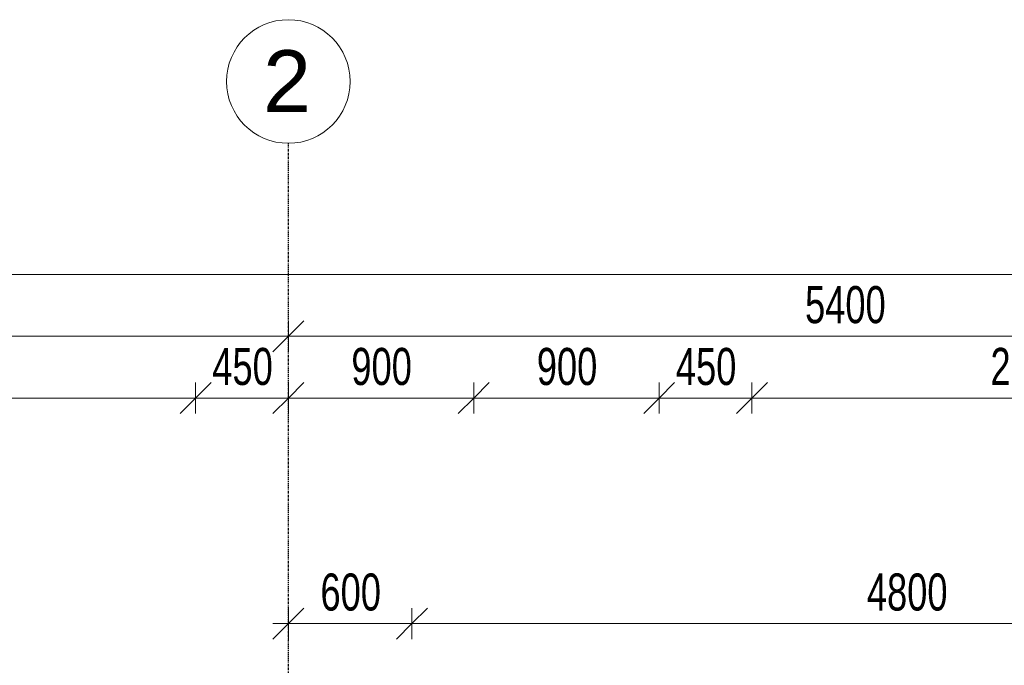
# Model space of a CAD drawing. Header units: millimetres. Extents: x -80560 to 110805, y -11020 to 52719.
# Tile 36 of 145: x 44391 to 49170, y 49585 to 52719. Entities that reach past the tile are written whole.
import ezdxf

# ---------------------------------------------------------------- set-up
doc = ezdxf.new("R2010")
doc.units = ezdxf.units.MM
doc.linetypes.add('CENTER2', pattern=[20, 8, -4, 4, -4])
for name, color, linetype, lineweight in [('A-ANNO-DIMS', 211, 'Continuous', 9), ('A-ANNO-DIMS-100', 211, 'Continuous', 9), ('S-GRID', 1, 'Continuous', 9), ('S-GRID-IDEN', 1, 'Continuous', 9)]:
    doc.layers.add(name, color=color, linetype=linetype, lineweight=lineweight)
doc.styles.add('Arial_4', font='arial.ttf', dxfattribs={"height": 300})
doc.styles.add('Arial_5', font='arial.ttf', dxfattribs={"width": 0.7, "height": 180})
doc.dimstyles.new('n3o_1_8', dxfattribs={"dimscale": 304.8, "dimtxt": 183.646692, "dimasz": 0.492126, "dimexe": 0.246063, "dimexo": 0.0625, "dimgap": 0.032808, "dimtad": 1, "dimdec": 0, "dimdsep": 46, "dimtxsty": 'Arial_5', "dimblk1": 'OBLIQUE', "dimblk2": 'OBLIQUE', "dimsah": 1, "dimcen": 0.09, "dimdle": 0.246063, "dimazin": 0, "dimtfac": 1, "dimtdec": 4, "dimtix": 1, "dimtmove": 0, "dimatfit": 3, "dimfxl": 0.246063, "dimfxlon": 1, "dimtvp": 1, "dimtolj": 1, "dimtzin": 0, "dimarcsym": 2})
doc.dimstyles.new('n3o_1_8_4', dxfattribs={"dimscale": 304.8, "dimtxt": 183.646692, "dimasz": 0.492126, "dimexe": 0.246063, "dimexo": 0.0625, "dimgap": 0.032808, "dimtad": 1, "dimdec": 0, "dimdsep": 46, "dimtxsty": 'Arial_5', "dimblk1": 'OBLIQUE', "dimblk2": 'OBLIQUE', "dimsah": 1, "dimcen": 0.09, "dimdle": 0.246063, "dimazin": 0, "dimtfac": 1, "dimtdec": 4, "dimtix": 1, "dimtmove": 0, "dimatfit": 3, "dimfxl": 0.246063, "dimfxlon": 1, "dimtvp": 1, "dimtolj": 1, "dimtzin": 0, "dimarcsym": 2})

# ---------------------------------------------------------------- blocks, each defined once
blk = doc.blocks.new('Grid - r_3_0mm-316018-DO_03 derde verdieping')
at = {"layer": 'S-GRID-IDEN'}
blk.add_circle((0, 0), 3, dxfattribs=at)
blk = doc.blocks.new('DIMBLOCK34-DO_03 derde verdieping')
at = {"layer": 'A-ANNO-DIMS-100'}
for p, q in [((42544.8, 50882.3), (42619.8, 50957.3)), ((42544.8, 50807.3), (42544.8, 50957.3)), ((45244.8, 50882.3), (45319.8, 50957.3)), ((45244.8, 50807.3), (45244.8, 50957.3)), ((42544.8, 50882.3), (42469.8, 50807.3)), ((42544.8, 50882.3), (45244.8, 50882.3)), ((42544.8, 50882.3), (42544.8, 50807.3)), ((45244.8, 50882.3), (45169.8, 50807.3)), ((45244.8, 50882.3), (45244.8, 50807.3))]:
    blk.add_line(p, q, dxfattribs=at)
at = {"layer": 'A-ANNO-DIMS-100', "color": 0, "insert": (43702.7, 51126), "char_height": 180, "width": 461.094, "attachment_point": 1, "line_spacing_factor": 0.941778, "style": 'Arial_5'}
blk.add_mtext('2700', dxfattribs=at)
blk = doc.blocks.new('_Oblique')
at = {"color": 0, "linetype": 'ByBlock', "lineweight": -2}
blk.add_line((-0.5, -0.5), (0.5, 0.5), dxfattribs=at)
blk = doc.blocks.new('DIMBLOCK35-DO_03 derde verdieping')
at = {"layer": 'A-ANNO-DIMS-100'}
for p, q in [((45244.8, 50882.3), (45319.8, 50957.3)), ((45244.8, 50807.3), (45244.8, 50957.3)), ((45694.8, 50882.3), (45769.8, 50957.3)), ((45694.8, 50957.3), (45694.8, 50807.3)), ((45694.8, 50882.3), (45694.8, 50957.3)), ((45244.8, 50882.3), (45169.8, 50807.3)), ((45244.8, 50882.3), (45694.8, 50882.3)), ((45244.8, 50882.3), (45244.8, 50807.3)), ((45694.8, 50882.3), (45619.8, 50807.3))]:
    blk.add_line(p, q, dxfattribs=at)
at = {"layer": 'A-ANNO-DIMS-100', "color": 0, "insert": (45325.7, 51126), "char_height": 180, "width": 345.821, "attachment_point": 1, "line_spacing_factor": 0.941778, "style": 'Arial_5'}
blk.add_mtext('450', dxfattribs=at)
blk = doc.blocks.new('DIMBLOCK36-DO_03 derde verdieping')
at = {"layer": 'A-ANNO-DIMS-100'}
for p, q in [((45694.8, 50882.3), (45769.8, 50957.3)), ((45694.8, 50957.3), (45694.8, 50807.3)), ((45694.8, 50882.3), (45694.8, 50957.3)), ((46594.8, 50882.3), (46669.8, 50957.3)), ((46594.8, 50807.3), (46594.8, 50957.3)), ((45694.8, 50882.3), (45619.8, 50807.3)), ((45694.8, 50882.3), (46594.8, 50882.3)), ((46594.8, 50882.3), (46519.8, 50807.3)), ((46594.8, 50882.3), (46594.8, 50807.3))]:
    blk.add_line(p, q, dxfattribs=at)
at = {"layer": 'A-ANNO-DIMS-100', "color": 0, "insert": (46000.7, 51126), "char_height": 180, "width": 345.821, "attachment_point": 1, "line_spacing_factor": 0.941778, "style": 'Arial_5'}
blk.add_mtext('900', dxfattribs=at)
blk = doc.blocks.new('DIMBLOCK37-DO_03 derde verdieping')
at = {"layer": 'A-ANNO-DIMS-100'}
for p, q in [((46594.8, 50882.3), (46669.8, 50957.3)), ((46594.8, 50807.3), (46594.8, 50957.3)), ((47494.8, 50882.3), (47569.8, 50957.3)), ((47494.8, 50807.3), (47494.8, 50957.3)), ((46594.8, 50882.3), (46519.8, 50807.3)), ((46594.8, 50882.3), (47494.8, 50882.3)), ((46594.8, 50882.3), (46594.8, 50807.3)), ((47494.8, 50882.3), (47419.8, 50807.3)), ((47494.8, 50882.3), (47494.8, 50807.3))]:
    blk.add_line(p, q, dxfattribs=at)
at = {"layer": 'A-ANNO-DIMS-100', "color": 0, "insert": (46900.7, 51126), "char_height": 180, "width": 345.821, "attachment_point": 1, "line_spacing_factor": 0.941778, "style": 'Arial_5'}
blk.add_mtext('900', dxfattribs=at)
blk = doc.blocks.new('DIMBLOCK38-DO_03 derde verdieping')
at = {"layer": 'A-ANNO-DIMS-100'}
for p, q in [((47494.8, 50882.3), (47569.8, 50957.3)), ((47494.8, 50807.3), (47494.8, 50957.3)), ((47944.8, 50882.3), (48019.8, 50957.3)), ((47944.8, 50807.3), (47944.8, 50957.3)), ((47494.8, 50882.3), (47419.8, 50807.3)), ((47494.8, 50882.3), (47944.8, 50882.3)), ((47494.8, 50882.3), (47494.8, 50807.3)), ((47944.8, 50882.3), (47869.8, 50807.3)), ((47944.8, 50882.3), (47944.8, 50807.3))]:
    blk.add_line(p, q, dxfattribs=at)
at = {"layer": 'A-ANNO-DIMS-100', "color": 0, "insert": (47575.7, 51126), "char_height": 180, "width": 345.821, "attachment_point": 1, "line_spacing_factor": 0.941778, "style": 'Arial_5'}
blk.add_mtext('450', dxfattribs=at)
blk = doc.blocks.new('DIMBLOCK39-DO_03 derde verdieping')
at = {"layer": 'A-ANNO-DIMS-100'}
for p, q in [((47944.8, 50882.3), (48019.8, 50957.3)), ((47944.8, 50807.3), (47944.8, 50957.3)), ((50644.8, 50882.3), (50719.8, 50957.3)), ((50644.8, 50807.3), (50644.8, 50957.3)), ((47944.8, 50882.3), (47869.8, 50807.3)), ((47944.8, 50882.3), (50644.8, 50882.3)), ((47944.8, 50882.3), (47944.8, 50807.3)), ((50644.8, 50882.3), (50569.8, 50807.3)), ((50644.8, 50882.3), (50644.8, 50807.3))]:
    blk.add_line(p, q, dxfattribs=at)
at = {"layer": 'A-ANNO-DIMS-100', "color": 0, "insert": (49102.7, 51126), "char_height": 180, "width": 461.094, "attachment_point": 1, "line_spacing_factor": 0.941778, "style": 'Arial_5'}
blk.add_mtext('2700', dxfattribs=at)
blk = doc.blocks.new('DIMBLOCK179-DO_03 derde verdieping')
at = {"layer": 'A-ANNO-DIMS-100'}
for p, q in [((40294.8, 51182.3), (40369.8, 51257.3)), ((40294.8, 51257.3), (40294.8, 51107.3)), ((40294.8, 51182.3), (40294.8, 51257.3)), ((45694.8, 51182.3), (45769.8, 51257.3)), ((45694.8, 51257.3), (45694.8, 51107.3)), ((45694.8, 51182.3), (45694.8, 51257.3)), ((40294.8, 51182.3), (40219.8, 51107.3)), ((40294.8, 51182.3), (45694.8, 51182.3)), ((45694.8, 51182.3), (45619.8, 51107.3))]:
    blk.add_line(p, q, dxfattribs=at)
at = {"layer": 'A-ANNO-DIMS-100', "color": 0, "insert": (42802.7, 51426), "char_height": 180, "width": 461.094, "attachment_point": 1, "line_spacing_factor": 0.941778, "style": 'Arial_5'}
blk.add_mtext('5400', dxfattribs=at)
blk = doc.blocks.new('DIMBLOCK180-DO_03 derde verdieping')
at = {"layer": 'A-ANNO-DIMS-100'}
for p, q in [((45694.8, 51182.3), (45769.8, 51257.3)), ((45694.8, 51257.3), (45694.8, 51107.3)), ((45694.8, 51182.3), (45694.8, 51257.3)), ((51094.8, 51182.3), (51169.8, 51257.3)), ((51094.8, 51257.3), (51094.8, 51107.3)), ((51094.8, 51182.3), (51094.8, 51257.3)), ((45694.8, 51182.3), (45619.8, 51107.3)), ((45694.8, 51182.3), (51094.8, 51182.3)), ((51094.8, 51182.3), (51019.8, 51107.3))]:
    blk.add_line(p, q, dxfattribs=at)
at = {"layer": 'A-ANNO-DIMS-100', "color": 0, "insert": (48202.7, 51426), "char_height": 180, "width": 461.094, "attachment_point": 1, "line_spacing_factor": 0.941778, "style": 'Arial_5'}
blk.add_mtext('5400', dxfattribs=at)
blk = doc.blocks.new('DIMBLOCK187-DO_03 derde verdieping')
at = {"layer": 'A-ANNO-DIMS-100'}
for p, q in [((35523.8, 51482.3), (35598.8, 51557.3)), ((35523.8, 51407.3), (35523.8, 51557.3)), ((73415.8, 51482.3), (73490.8, 51557.3)), ((73415.8, 51407.3), (73415.8, 51557.3)), ((35448.8, 51482.3), (73490.8, 51482.3)), ((35523.8, 51482.3), (35448.8, 51407.3)), ((35523.8, 51482.3), (35523.8, 51407.3)), ((73415.8, 51482.3), (73340.8, 51407.3)), ((73415.8, 51482.3), (73415.8, 51407.3))]:
    blk.add_line(p, q, dxfattribs=at)
at = {"layer": 'A-ANNO-DIMS-100', "color": 0, "insert": (54229.7, 51726), "char_height": 180, "width": 576.368, "attachment_point": 1, "line_spacing_factor": 0.941778, "style": 'Arial_5'}
blk.add_mtext('37892', dxfattribs=at)
blk = doc.blocks.new('DIMBLOCK621-DO_03 derde verdieping')
at = {"layer": 'A-ANNO-DIMS-100'}
for p, q in [((45694.8, 49787.5), (45769.8, 49862.5)), ((45694.8, 49862.5), (45694.8, 49712.5)), ((45694.8, 49787.5), (45694.8, 49862.5)), ((46294.8, 49787.5), (46369.8, 49862.5)), ((46294.8, 49712.5), (46294.8, 49862.5)), ((45619.8, 49787.5), (46294.8, 49787.5)), ((45694.8, 49787.5), (45619.8, 49712.5)), ((46294.8, 49787.5), (46219.8, 49712.5)), ((46294.8, 49787.5), (46294.8, 49712.5))]:
    blk.add_line(p, q, dxfattribs=at)
at = {"layer": 'A-ANNO-DIMS-100', "color": 0, "insert": (45850.7, 50031.1), "char_height": 180, "width": 345.821, "attachment_point": 1, "line_spacing_factor": 0.941778, "style": 'Arial_5'}
blk.add_mtext('600', dxfattribs=at)
blk = doc.blocks.new('DIMBLOCK622-DO_03 derde verdieping')
at = {"layer": 'A-ANNO-DIMS-100'}
for p, q in [((46294.8, 49787.5), (46369.8, 49862.5)), ((46294.8, 49712.5), (46294.8, 49862.5)), ((51094.8, 49787.5), (51169.8, 49862.5)), ((51094.8, 49862.5), (51094.8, 49712.5)), ((51094.8, 49787.5), (51094.8, 49862.5)), ((46294.8, 49787.5), (46219.8, 49712.5)), ((46294.8, 49787.5), (51094.8, 49787.5)), ((46294.8, 49787.5), (46294.8, 49712.5)), ((51094.8, 49787.5), (51019.8, 49712.5))]:
    blk.add_line(p, q, dxfattribs=at)
at = {"layer": 'A-ANNO-DIMS-100', "color": 0, "insert": (48502.7, 50031.1), "char_height": 180, "width": 461.094, "attachment_point": 1, "line_spacing_factor": 0.941778, "style": 'Arial_5'}
blk.add_mtext('4800', dxfattribs=at)

msp = doc.modelspace()

# ---------------------------------------------------------------- linework, layer by layer
at = {"layer": 'S-GRID', "linetype": 'CENTER2', "lineweight": 25}
msp.add_line((45694.8, 4383.3), (45694.8, 52119.1), dxfattribs=at)

# ---------------------------------------------------------------- block references
at = {"layer": 'S-GRID-IDEN', "xscale": 99.99999999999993, "yscale": 99.99999999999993, "zscale": 99.99999999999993}
msp.add_blockref('Grid - r_3_0mm-316018-DO_03 derde verdieping', (45694.8, 52419.1), dxfattribs=at)

# ---------------------------------------------------------------- texts
at = {"layer": 'S-GRID-IDEN', "insert": (45572.2, 52570.9), "char_height": 300, "width": 288.607, "attachment_point": 1, "style": 'Arial_4'}
msp.add_mtext('2', dxfattribs=at)

# ---------------------------------------------------------------- dimensions: what is measured, and where the dimension line sits
at = {"layer": 'A-ANNO-DIMS'}
for base, p1, p2, dimstyle, override, picture, middle in [((73415.8, 51482.3), (35523.8, 51407.3), (73415.8, 51407.3), 'n3o_1_8', {"dimpost": '<>', "dimfxl": 37892}, 'DIMBLOCK187-DO_03 derde verdieping', (54469.8, 51584.3)), ((45694.8, 51182.3), (40294.8, 51257.3), (45694.8, 51257.3), 'n3o_1_8', {"dimpost": '<>', "dimfxl": 5400}, 'DIMBLOCK179-DO_03 derde verdieping', (42994.8, 51284.2)), ((51094.8, 51182.3), (45694.8, 51257.3), (51094.8, 51257.3), 'n3o_1_8', {"dimpost": '<>', "dimfxl": 5400}, 'DIMBLOCK180-DO_03 derde verdieping', (48394.8, 51284.2)), ((45244.8, 50882.3), (42544.8, 50807.3), (45244.8, 50807.3), 'n3o_1_8', {"dimpost": '<>', "dimfxl": 2700}, 'DIMBLOCK34-DO_03 derde verdieping', (43894.8, 50984.2)), ((45694.8, 50882.3), (45244.8, 50807.3), (45694.8, 50957.3), 'n3o_1_8', {"dimpost": '<>', "dimfxl": 474.341649}, 'DIMBLOCK35-DO_03 derde verdieping', (45469.8, 50984.2)), ((46594.8, 50882.3), (45694.8, 50957.3), (46594.8, 50807.3), 'n3o_1_8', {"dimpost": '<>', "dimfxl": 912.41438}, 'DIMBLOCK36-DO_03 derde verdieping', (46144.8, 50984.2)), ((47494.8, 50882.3), (46594.8, 50807.3), (47494.8, 50807.3), 'n3o_1_8', {"dimpost": '<>', "dimfxl": 900}, 'DIMBLOCK37-DO_03 derde verdieping', (47044.8, 50984.2)), ((47944.8, 50882.3), (47494.8, 50807.3), (47944.8, 50807.3), 'n3o_1_8', {"dimpost": '<>', "dimfxl": 450}, 'DIMBLOCK38-DO_03 derde verdieping', (47719.8, 50984.2)), ((50644.8, 50882.3), (47944.8, 50807.3), (50644.8, 50807.3), 'n3o_1_8', {"dimpost": '<>', "dimfxl": 2700}, 'DIMBLOCK39-DO_03 derde verdieping', (49294.8, 50984.2)), ((46294.8, 49787.5), (45694.8, 49862.5), (46294.8, 49712.5), 'n3o_1_8_4', {"dimpost": '<>', "dimfxl": 618.465844}, 'DIMBLOCK621-DO_03 derde verdieping', (45994.8, 49889.4)), ((51094.8, 49787.5), (46294.8, 49712.5), (51094.8, 49862.5), 'n3o_1_8_4', {"dimpost": '<>', "dimfxl": 4802.343178}, 'DIMBLOCK622-DO_03 derde verdieping', (48694.8, 49889.4))]:
    dim = msp.add_linear_dim(base=base, p1=p1, p2=p2, dimstyle=dimstyle, override=override, dxfattribs=at)
    dim.commit()
    dim.dimension.update_dxf_attribs({"geometry": picture, "text_midpoint": middle})

doc.saveas('drawing.dxf')
